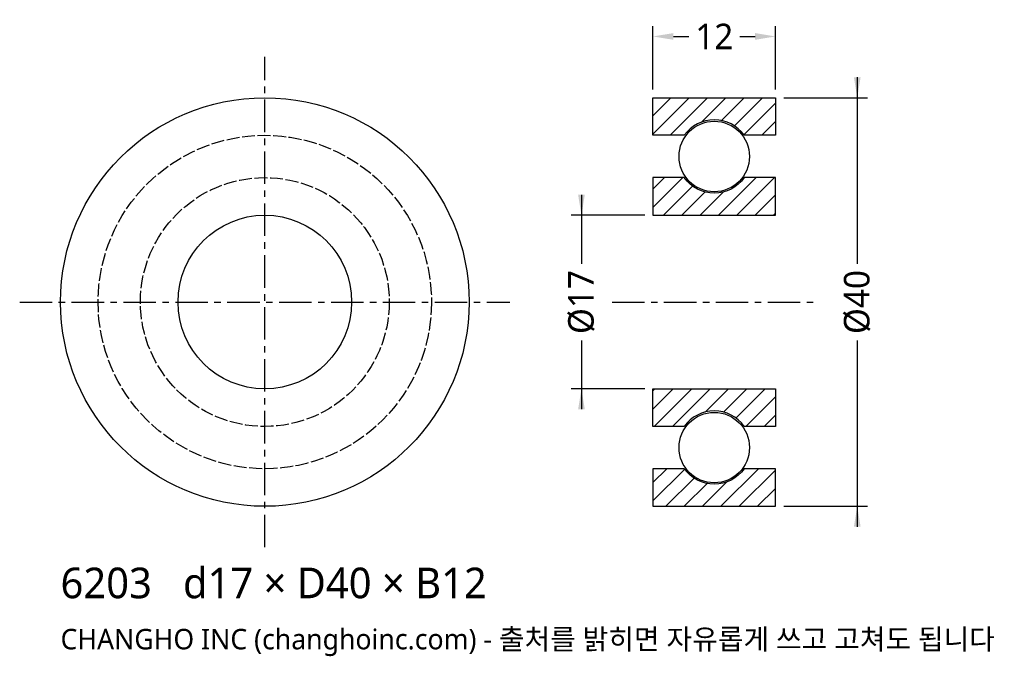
# Model space of a CAD drawing. Header units: millimetres. Extents: x -24 to 72.4, y -34.7 to 27.6.
import ezdxf

# ---------------------------------------------------------------- set-up
doc = ezdxf.new("R2010")
doc.units = ezdxf.units.MM
doc.linetypes.add('CENTER', pattern=[5.08, 3.175, -0.635, 0.635, -0.635])
doc.linetypes.add('DASHED', pattern=[1.524, 1.27, -0.254])
for name, color, linetype in [('문자', 7, 'CONTINUOUS'), ('숨은선', 3, 'DASHED'), ('외형선', 7, 'CONTINUOUS'), ('중심선', 1, 'CENTER'), ('치수', 4, 'CONTINUOUS'), ('해칭', 8, 'CONTINUOUS')]:
    doc.layers.add(name, color=color, linetype=linetype)
doc.styles.add('CH_KOR', font='malgun.ttf')
doc.dimstyles.new('CH_DIM', dxfattribs={"dimtxt": 2.5, "dimasz": 2, "dimexe": 1, "dimexo": 0.8, "dimgap": 0.8, "dimtad": 1, "dimdec": 0, "dimtxsty": 'CH_KOR', "dimcen": 2.5, "dimclrd": 4, "dimclre": 4, "dimclrt": 4, "dimazin": 3, "dimtfac": 1, "dimtmove": 0, "dimatfit": 3})

# ---------------------------------------------------------------- blocks, each defined once
blk = doc.blocks.new('_CLOSEDFILLED')
at = {"color": 0, "linetype": 'BYBLOCK'}
blk.add_solid([(-1, 0.164), (0, 0), (-1, -0.164)], dxfattribs=at)
blk = doc.blocks.new('*D1')
at = {"color": 4}
for p, q in [((58, 22), (58, 3.75)), ((50.8, 20), (59, 20)), ((58, -3.75), (58, -22)), ((50.8, -20), (59, -20))]:
    blk.add_line(p, q, dxfattribs=at)
at = {"layer": 'Defpoints'}
for p in [(50, 20), (58, 20), (50, -20)]:
    blk.add_point(p, dxfattribs=at)
at = {"layer": '치수', "color": 4, "xscale": 2, "yscale": 2}
for p, rotation in [((58, 20), 270), ((58, -20), 90)]:
    blk.add_blockref('_CLOSEDFILLED', p, dxfattribs=dict(at, rotation=rotation))
at = {"layer": '치수', "color": 4, "insert": (58, 0), "char_height": 2.5, "attachment_point": 5, "rotation": 90, "style": 'CH_KOR'}
blk.add_mtext('Ø40', dxfattribs=at)
blk = doc.blocks.new('*D2')
at = {"color": 4}
for p, q in [((31, 10.5), (31, 3.75)), ((37.2, 8.5), (30, 8.5)), ((31, -3.75), (31, -10.5)), ((37.2, -8.5), (30, -8.5))]:
    blk.add_line(p, q, dxfattribs=at)
at = {"layer": 'Defpoints'}
for p in [(31, 8.5), (38, 8.5), (38, -8.5)]:
    blk.add_point(p, dxfattribs=at)
at = {"layer": '치수', "color": 4, "xscale": 2, "yscale": 2}
for p, rotation in [((31, 8.5), 270), ((31, -8.5), 90)]:
    blk.add_blockref('_CLOSEDFILLED', p, dxfattribs=dict(at, rotation=rotation))
at = {"layer": '치수', "color": 4, "insert": (31, 0), "char_height": 2.5, "attachment_point": 5, "rotation": 90, "style": 'CH_KOR'}
blk.add_mtext('Ø17', dxfattribs=at)
blk = doc.blocks.new('*D3')
at = {"color": 4}
for p, q in [((38, 20.8), (38, 27)), ((50, 20.8), (50, 27)), ((40, 26), (41.5, 26)), ((46.5, 26), (48, 26))]:
    blk.add_line(p, q, dxfattribs=at)
at = {"layer": 'Defpoints'}
for p in [(38, 26), (38, 20), (50, 20)]:
    blk.add_point(p, dxfattribs=at)
at = {"layer": '치수', "color": 4, "xscale": 2, "yscale": 2, "rotation": 180}
blk.add_blockref('_CLOSEDFILLED', (38, 26), dxfattribs=at)
at = {"layer": '치수', "color": 4, "xscale": 2, "yscale": 2}
blk.add_blockref('_CLOSEDFILLED', (50, 26), dxfattribs=at)
at = {"layer": '치수', "color": 4, "insert": (44, 26), "char_height": 2.5, "attachment_point": 5, "style": 'CH_KOR'}
blk.add_mtext('12', dxfattribs=at)

msp = doc.modelspace()

# ---------------------------------------------------------------- hatches: boundary and pattern name
at = {"layer": '해칭'}
h = msp.add_hatch(dxfattribs=at)
h.set_pattern_fill('ANSI31', scale=0.4)
h.paths.add_polyline_path([(38, 20), (50, 20), (50, 16.32), (46.931, 16.32, 0.51797), (41.069, 16.32), (38, 16.32)])
h = msp.add_hatch(dxfattribs=at)
h.set_pattern_fill('ANSI31', scale=0.4)
h.paths.add_polyline_path([(38, 8.5), (50, 8.5), (50, 12.18), (46.931, 12.18, -0.51797), (41.069, 12.18), (38, 12.18)])
h = msp.add_hatch(dxfattribs=at)
h.set_pattern_fill('ANSI31', scale=0.4)
h.paths.add_polyline_path([(38, -8.5), (50, -8.5), (50, -12.18), (46.931, -12.18, 0.51797), (41.069, -12.18), (38, -12.18)])
h = msp.add_hatch(dxfattribs=at)
h.set_pattern_fill('ANSI31', scale=0.4)
h.paths.add_polyline_path([(38, -20), (50, -20), (50, -16.32), (46.931, -16.32, -0.51797), (41.069, -16.32), (38, -16.32)])

# ---------------------------------------------------------------- linework, layer by layer
at = {"layer": '숨은선'}
for radius in [16.32, 12.18]:
    msp.add_circle((0, 0), radius, dxfattribs=at)
at = {"layer": '외형선'}
for points in [[(38, 20), (50, 20), (50, 16.32), (46.931, 16.32, 0.51797), (41.069, 16.32), (38, 16.32)], [(38, 8.5), (50, 8.5), (50, 12.18), (46.931, 12.18, -0.51797), (41.069, 12.18), (38, 12.18)], [(38, -8.5), (50, -8.5), (50, -12.18), (46.931, -12.18, 0.51797), (41.069, -12.18), (38, -12.18)], [(38, -20), (50, -20), (50, -16.32), (46.931, -16.32, -0.51797), (41.069, -16.32), (38, -16.32)]]:
    msp.add_lwpolyline(points, format="xyb", close=True, dxfattribs=at)
for centre, radius in [((0, 0), 20), ((44, 14.25), 3.45), ((0, 0), 8.5), ((44, -14.25), 3.45)]:
    msp.add_circle(centre, radius, dxfattribs=at)
at = {"layer": '중심선'}
for p, q in [((0, -24), (0, 24)), ((-24, 0), (24, 0)), ((34, 0), (54, 0))]:
    msp.add_line(p, q, dxfattribs=at)

# ---------------------------------------------------------------- texts
at = {"layer": '문자', "style": 'CH_KOR'}
for s, height, p in [('6203   d17 × D40 × B12', 3, (-20, -29)), ('CHANGHO INC (changhoinc.com) - 출처를 밝히면 자유롭게 쓰고 고쳐도 됩니다', 2, (-20, -34))]:
    msp.add_text(s, height=height, dxfattribs=at).set_placement(p)

# ---------------------------------------------------------------- dimensions: what is measured, and where the dimension line sits
at = {"layer": '치수'}
dim = msp.add_linear_dim(base=(38, 26), p1=(38, 20), p2=(50, 20), dimstyle='CH_DIM', override={"dimscale": 1}, dxfattribs=at)
dim.commit()
dim.dimension.update_dxf_attribs({"geometry": '*D3', "text_midpoint": (44, 26)})
for base, p1, p2, text, picture, middle in [((58, 20), (50, 20), (50, -20), 'Ø40', '*D1', (58, 0)), ((31, 8.5), (38, 8.5), (38, -8.5), 'Ø17', '*D2', (31, 0))]:
    dim = msp.add_linear_dim(base=base, p1=p1, p2=p2, angle=90, text=text, dimstyle='CH_DIM', override={"dimscale": 1}, dxfattribs=at)
    dim.commit()
    dim.dimension.update_dxf_attribs({"geometry": picture, "text_midpoint": middle})

doc.saveas('drawing.dxf')
